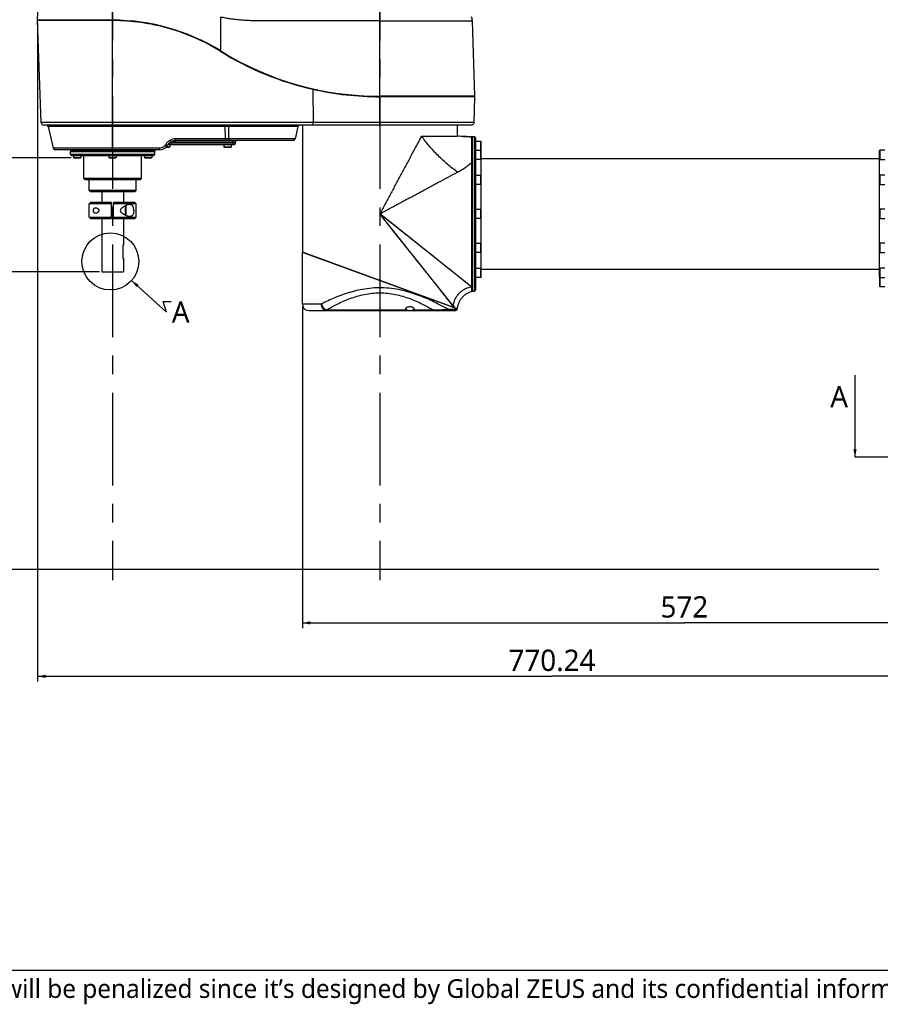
# Model space of a CAD drawing. Header units: millimetres. Extents: x 20 to 4180, y 42 to 2950.
# Tile 2 of 133: x 682 to 1487, y 68 to 990. Entities that reach past the tile are written whole.
import ezdxf

# ---------------------------------------------------------------- set-up
doc = ezdxf.new("R2010")
doc.units = ezdxf.units.MM
doc.header["$LTSCALE"] = 231.275
doc.linetypes.add('CENTER', pattern=[0.6, 0.375, -0.075, 0.075, -0.075])
doc.linetypes.add('HIDDEN', pattern=[0.2, 0.1, -0.1])
doc.layers.get('0').update_dxf_attribs({"linetype": 'CONTINUOUS'})
for name, color, linetype in [('BASE_ASM_PBL1', 7, 'CONTINUOUS'), ('DEFAULT_1', 7, 'CENTER'), ('DEFAULT_2', 2, 'HIDDEN'), ('FRONT_VIEW_VBL0', 7, 'CONTINUOUS'), ('MIDDLE_ASM_PBL4', 7, 'CONTINUOUS'), ('SCREW_ASM_PBL3', 7, 'CONTINUOUS'), ('TOP_ASM_PBL2', 7, 'CONTINUOUS')]:
    doc.layers.add(name, color=color, linetype=linetype)
doc.styles.get("Standard").update_dxf_attribs({"font": 'malgun.ttf'})
doc.styles.add('TEXTSTYLE_3', font='malgun.ttf')
doc.dimstyles.new('DIMSTYLE_1', dxfattribs={"dimtxt": 20, "dimasz": 7.5, "dimexe": 1, "dimexo": 0.5, "dimgap": 1, "dimtad": 1, "dimlfac": 0.8, "dimdsep": 46, "dimtxsty": 'Standard', "dimblk": '_FILLED', "dimblk1": '_FILLED', "dimblk2": '_FILLED', "dimcen": 0.09, "dimclrt": 134, "dimazin": 2, "dimtp": 0.5, "dimtm": 0.5, "dimtfac": 1, "dimtofl": 0, "dimtmove": 0, "dimatfit": 3, "dimldrblk": '_FILLED', "dimfxl": 1, "dimtolj": 1, "dimarcsym": 0})
doc.dimstyles.new('DIMSTYLE_2', dxfattribs={"dimtxt": 20, "dimasz": 7.5, "dimexe": 1, "dimexo": 0.5, "dimgap": 1, "dimtad": 1, "dimlfac": 0.8, "dimdsep": 46, "dimtxsty": 'Standard', "dimblk": '_FILLED', "dimblk1": '_FILLED', "dimblk2": '_FILLED', "dimcen": 0.09, "dimclrt": 134, "dimazin": 2, "dimtp": 0.8, "dimtm": 0.8, "dimtfac": 1, "dimtofl": 0, "dimtmove": 0, "dimatfit": 3, "dimldrblk": '_FILLED', "dimfxl": 1, "dimtolj": 1, "dimarcsym": 0})
doc.dimstyles.get("Standard").update_dxf_attribs({"dimtxt": 10, "dimasz": 7.5, "dimexe": 1, "dimexo": 0.5, "dimtad": 1, "dimdsep": 46, "dimtxsty": 'Standard', "dimblk": '_FILLED', "dimblk1": '_FILLED', "dimblk2": '_FILLED', "dimcen": 0.09, "dimclrt": 134, "dimazin": 2, "dimtol": 1, "dimtp": 0.016, "dimtm": 0.016, "dimtfac": 1, "dimtofl": 0, "dimtmove": 0, "dimatfit": 3, "dimldrblk": '_FILLED', "dimfxl": 1, "dimtolj": 1, "dimarcsym": 0})

# ---------------------------------------------------------------- blocks, each defined once
blk = doc.blocks.new('_FILLED')
at = {"color": 0, "linetype": 'ByBlock'}
blk.add_solid([(0, 0), (-1, 0.2), (-1, -0.2)], dxfattribs=at)
blk = doc.blocks.new('XSEC_FILLED')
at = {"color": 0, "linetype": 'ByBlock'}
blk.add_solid([(0, 0), (-1, 0.2), (-1, -0.2)], dxfattribs=at)
blk = doc.blocks.new('*D13')
at = {"color": 134, "transparency": 16777216}
for p, q in [((945.8, 696.83), (945.8, 395.83)), ((1660.8, 448.33), (1660.8, 395.83)), ((945.8, 400.83), (1303.3, 400.83)), ((1660.8, 400.83), (1303.3, 400.83))]:
    blk.add_line(p, q, dxfattribs=at)
at = {"color": 134, "transparency": 16777216, "xscale": 7.5, "yscale": 7.5, "zscale": 7.5, "rotation": 180}
blk.add_blockref('_FILLED', (945.8, 400.83), dxfattribs=at)
at = {"color": 134, "transparency": 16777216, "xscale": 7.5, "yscale": 7.5, "zscale": 7.5}
blk.add_blockref('_FILLED', (1660.8, 400.83), dxfattribs=at)
at = {"color": 134, "transparency": 16777216, "insert": (1303.3, 425.83), "char_height": 20, "width": 46, "attachment_point": 2, "line_spacing_factor": 0.9}
blk.add_mtext('572', dxfattribs=at)
blk = doc.blocks.new('*D14')
at = {"color": 134, "transparency": 16777216}
for p, q in [((697.99, 962.45), (697.99, 345.83)), ((1660.8, 448.33), (1660.8, 345.83)), ((697.99, 350.83), (1179.39, 350.83)), ((1660.8, 350.83), (1179.39, 350.83))]:
    blk.add_line(p, q, dxfattribs=at)
at = {"color": 134, "transparency": 16777216, "xscale": 7.5, "yscale": 7.5, "zscale": 7.5, "rotation": 180}
blk.add_blockref('_FILLED', (697.99, 350.83), dxfattribs=at)
at = {"color": 134, "transparency": 16777216, "xscale": 7.5, "yscale": 7.5, "zscale": 7.5}
blk.add_blockref('_FILLED', (1660.8, 350.83), dxfattribs=at)
at = {"color": 134, "transparency": 16777216, "insert": (1179.39, 375.83), "char_height": 20, "width": 82.7407, "attachment_point": 2, "line_spacing_factor": 0.9}
blk.add_mtext('770.24', dxfattribs=at)
blk = doc.blocks.new('*D15')
at = {"color": 134, "transparency": 16777216}
for p, q in [((755.84, 729.33), (642.99, 729.33)), ((647.99, 729.33), (647.99, 590.08)), ((647.99, 450.83), (647.99, 590.08)), ((1485.17, 450.83), (642.99, 450.83))]:
    blk.add_line(p, q, dxfattribs=at)
at = {"color": 134, "transparency": 16777216, "xscale": 7.5, "yscale": 7.5, "zscale": 7.5}
for p, rotation in [((647.99, 729.33), 90), ((647.99, 450.83), 270)]:
    blk.add_blockref('_FILLED', p, dxfattribs=dict(at, rotation=rotation))
at = {"color": 134, "transparency": 16777216, "insert": (622.99, 590.08), "char_height": 20, "width": 67.4074, "attachment_point": 2, "rotation": 90, "line_spacing_factor": 0.9}
blk.add_mtext('222.8', dxfattribs=at)
blk = doc.blocks.new('*D16')
at = {"color": 134, "transparency": 16777216}
for p, q in [((729.55, 836.2), (592.99, 836.2)), ((597.99, 836.2), (597.99, 643.52)), ((597.99, 450.83), (597.99, 643.52)), ((1485.17, 450.83), (592.99, 450.83))]:
    blk.add_line(p, q, dxfattribs=at)
at = {"color": 134, "transparency": 16777216, "xscale": 7.5, "yscale": 7.5, "zscale": 7.5}
for p, rotation in [((597.99, 836.2), 90), ((597.99, 450.83), 270)]:
    blk.add_blockref('_FILLED', p, dxfattribs=dict(at, rotation=rotation))
at = {"color": 134, "transparency": 16777216, "insert": (572.99, 643.52), "char_height": 20, "width": 67.4074, "attachment_point": 2, "rotation": 90, "line_spacing_factor": 0.9}
blk.add_mtext('308.3', dxfattribs=at)
blk = doc.blocks.new('*D17')
at = {"color": 134, "transparency": 16777216}
for p, q in [((703.43, 1140.33), (542.99, 1140.33)), ((547.99, 1140.33), (547.99, 795.58)), ((547.99, 450.83), (547.99, 795.58)), ((1485.17, 450.83), (542.99, 450.83))]:
    blk.add_line(p, q, dxfattribs=at)
at = {"color": 134, "transparency": 16777216, "xscale": 7.5, "yscale": 7.5, "zscale": 7.5}
for p, rotation in [((547.99, 1140.33), 90), ((547.99, 450.83), 270)]:
    blk.add_blockref('_FILLED', p, dxfattribs=dict(at, rotation=rotation))
at = {"color": 134, "transparency": 16777216, "insert": (522.99, 795.58), "char_height": 20, "width": 67.4074, "attachment_point": 2, "rotation": 90, "line_spacing_factor": 0.9}
blk.add_mtext('551.6', dxfattribs=at)
blk = doc.blocks.new('*D18')
at = {"color": 134, "transparency": 16777216}
for p, q in [((755.8, 1410.58), (492.99, 1410.58)), ((497.99, 1410.58), (497.99, 930.7)), ((497.99, 450.83), (497.99, 930.7)), ((1485.17, 450.83), (492.99, 450.83))]:
    blk.add_line(p, q, dxfattribs=at)
at = {"color": 134, "transparency": 16777216, "xscale": 7.5, "yscale": 7.5, "zscale": 7.5}
for p, rotation in [((497.99, 1410.58), 90), ((497.99, 450.83), 270)]:
    blk.add_blockref('_FILLED', p, dxfattribs=dict(at, rotation=rotation))
at = {"color": 134, "transparency": 16777216, "insert": (472.99, 930.7), "char_height": 20, "width": 67.4074, "attachment_point": 2, "rotation": 90, "line_spacing_factor": 0.9}
blk.add_mtext('767.8', dxfattribs=at)
blk = doc.blocks.new('MIDDLE_ASM_PBL4', base_point=(1442.858, 662.58))
at = {"layer": 'MIDDLE_ASM_PBL4', "color": 7}
for p, q in [((945.795, 866.83), (945.795, 747.705)), ((1090.795, 866.83), (1090.795, 856.455)), ((1057.365, 856.455), (1090.795, 856.455)), ((1096.38, 856.205), (1104.545, 856.205)), ((1104.545, 711.205), (1104.545, 856.205)), ((1104.545, 853.705), (1104.795, 853.705)), ((1104.795, 856.205), (1104.795, 711.205)), ((1104.795, 856.205), (1106.92, 856.205)), ((1108.17, 854.955), (1106.92, 856.205)), ((1106.92, 711.205), (1106.92, 856.205)), ((1108.17, 712.455), (1108.17, 854.955)), ((1108.17, 851.83), (1112.733, 851.83)), ((1112.733, 851.83), (1113.17, 851.392)), ((1112.733, 834.539), (1112.733, 851.83)), ((1113.17, 843.517), (1113.17, 851.392)), ((1108.17, 843.289), (1112.733, 843.289)), ((1112.733, 843.289), (1113.17, 842.852)), ((1113.17, 843.517), (1112.838, 843.184)), ((1113.17, 724.558), (1113.17, 842.852)), ((1486.358, 843.289), (1485.92, 842.852)), ((1485.92, 724.558), (1485.92, 842.852)), ((1490.92, 843.289), (1486.358, 843.289)), ((1486.358, 843.289), (1486.358, 834.539)), ((1112.733, 834.539), (1108.17, 834.539)), ((1113.17, 834.977), (1112.733, 834.539)), ((1113.17, 835.58), (1485.92, 835.58)), ((1485.92, 834.977), (1486.358, 834.539)), ((1486.358, 834.539), (1490.92, 834.539)), ((1108.17, 819.955), (1112.733, 819.955)), ((1112.733, 811.205), (1108.17, 811.205)), ((1112.733, 819.955), (1113.17, 819.517)), ((1112.733, 811.205), (1112.733, 819.955)), ((1113.17, 811.642), (1112.733, 811.205)), ((1486.358, 819.955), (1485.92, 819.517)), ((1485.92, 811.642), (1486.358, 811.205)), ((1490.92, 819.955), (1486.358, 819.955)), ((1486.358, 819.955), (1486.358, 811.205)), ((1486.358, 811.205), (1490.92, 811.205)), ((1104.545, 715.177), (1018.295, 783.705)), ((1086.823, 697.456), (1018.295, 783.705)), ((1108.17, 788.08), (1112.733, 788.08)), ((1112.733, 788.08), (1113.17, 787.642)), ((1112.733, 779.33), (1112.733, 788.08)), ((1486.358, 788.08), (1485.92, 787.642)), ((1490.92, 788.08), (1486.358, 788.08)), ((1486.358, 788.08), (1486.358, 779.33)), ((1028.082, 771.388), (1023.112, 777.649)), ((1112.733, 779.33), (1108.17, 779.33)), ((1113.17, 779.767), (1112.733, 779.33)), ((1485.92, 779.767), (1486.358, 779.33)), ((1486.358, 779.33), (1490.92, 779.33)), ((1034.626, 763.153), (1030.001, 768.972)), ((1108.17, 756.205), (1112.733, 756.205)), ((1112.733, 756.205), (1113.17, 755.767)), ((1112.733, 747.455), (1112.733, 756.205)), ((1486.358, 756.205), (1485.92, 755.767)), ((1490.92, 756.205), (1486.358, 756.205)), ((1486.358, 756.205), (1486.358, 747.455)), ((1090.881, 694.924), (945.795, 747.705)), ((945.795, 699.33), (945.795, 747.455)), ((1090.795, 694.83), (945.795, 747.455)), ((946.795, 747.092), (946.795, 747.341)), ((1047.318, 747.177), (1044.886, 750.239)), ((1112.733, 747.455), (1108.17, 747.455)), ((1113.17, 747.892), (1112.733, 747.455)), ((1485.92, 747.892), (1486.358, 747.455)), ((1486.358, 747.455), (1490.92, 747.455)), ((1054.236, 738.47), (1051.999, 741.285)), ((1068.869, 743.523), (1066.243, 745.609)), ((1108.17, 732.871), (1112.733, 732.871)), ((1112.733, 732.871), (1113.17, 732.433)), ((1112.733, 724.121), (1112.733, 732.871)), ((1113.17, 731.83), (1485.92, 731.83)), ((1486.358, 732.871), (1485.92, 732.433)), ((1490.92, 732.871), (1486.358, 732.871)), ((1486.358, 732.871), (1486.358, 715.58)), ((1112.733, 724.121), (1108.17, 724.121)), ((1113.17, 724.558), (1112.733, 724.121)), ((1485.92, 724.558), (1486.358, 724.121)), ((1486.253, 724.225), (1485.92, 723.892)), ((1485.92, 723.892), (1485.92, 716.017)), ((1486.358, 724.121), (1490.92, 724.121)), ((1045.784, 711.33), (1045.332, 711.33)), ((1077.589, 709.077), (1075.135, 712.165)), ((1104.545, 713.705), (1104.795, 713.705)), ((1104.795, 711.205), (1106.92, 711.205)), ((1108.17, 712.455), (1106.92, 711.205)), ((1485.92, 716.017), (1486.358, 715.58)), ((1486.358, 715.58), (1490.92, 715.58)), ((1078.716, 707.658), (1077.589, 709.077)), ((1082.613, 702.753), (1080.784, 705.056)), ((1086.245, 698.183), (1082.613, 702.753)), ((945.795, 699.33), (963.698, 699.33)), ((952.045, 693.08), (1089.545, 693.08)), ((968.405, 693.705), (968.405, 693.08)), ((968.405, 693.705), (1043.54, 693.705)), ((1049.301, 693.705), (1068.186, 693.705)), ((1082.238, 694.33), (1090.795, 694.33)), ((1086.823, 697.456), (1086.245, 698.183)), ((1088.17, 695.91), (1088.17, 695.783)), ((1090.795, 694.33), (1090.795, 694.83))]:
    blk.add_line(p, q, dxfattribs=at)
for points in [[(1096.38, 856.205), (1094.502, 856.233), (1092.62, 856.318), (1090.795, 856.455)], [(1028.44, 775.643), (1024.349, 778.891), (1022.293, 780.524), (1020.263, 782.138), (1018.295, 783.705)], [(1023.112, 777.649), (1021.478, 779.705), (1019.863, 781.736), (1018.295, 783.705)], [(1045.351, 762.209), (1042.064, 764.819), (1038.839, 767.381), (1035.785, 769.808), (1033.022, 772.004), (1030.607, 773.923), (1028.44, 775.643)], [(1044.886, 750.239), (1039.799, 756.641), (1034.626, 763.153)], [(1054.816, 754.688), (1051.754, 757.121), (1045.351, 762.209)], [(1090.881, 694.924), (1090.94, 695.461), (1091.054, 696.239), (1091.201, 697.013), (1091.38, 697.78), (1091.591, 698.539), (1091.835, 699.289), (1092.109, 700.028), (1092.415, 700.756), (1092.751, 701.471), (1093.117, 702.171), (1093.513, 702.855), (1093.937, 703.522), (1094.388, 704.171), (1094.867, 704.8), (1095.372, 705.409), (1095.902, 705.995), (1096.456, 706.559), (1097.033, 707.099), (1097.633, 707.613), (1098.253, 708.102), (1098.892, 708.563), (1099.55, 708.998), (1100.226, 709.404), (1100.917, 709.781), (1101.624, 710.128), (1102.344, 710.446), (1103.076, 710.732), (1103.82, 710.988), (1104.545, 711.205)]]:
    blk.add_lwpolyline(points, dxfattribs=at)
for centre, radius, start, end in [((952.045, 699.33), 6.25, 180, 270), ((1120.29, 723.971), 42.698, 218.389441, 221.028022), ((1089.545, 694.33), 1.25, 270, 360)]:
    blk.add_arc(centre, radius, start, end, dxfattribs=at)
for points, knots in [([(1057.365, 856.455), (1055.776, 853.497), (1052.583, 847.546), (1047.765, 838.581), (1042.911, 829.536), (1038.019, 820.435), (1033.112, 811.286), (1029.003, 803.645), (1025.715, 797.516), (1023.248, 792.912), (1020.776, 788.307), (1019.123, 785.239), (1018.295, 783.705)], [0, 0, 0, 0, 0.1220018, 0.2453498, 0.3697405, 0.4949257, 0.6207071, 0.7469116, 0.8101253, 0.8733892, 0.9366864, 1, 1, 1, 1]), ([(1091.045, 822.775), (1087.878, 825.022), (1081.587, 829.937), (1072.715, 838.124), (1064.527, 846.997), (1059.612, 853.288), (1057.365, 856.455)], [0, 0, 0, 0, 0.2435834, 0.5000003, 0.7564171, 1, 1, 1, 1]), ([(1104.545, 855.084), (1103.212, 855.417), (1100.495, 855.892), (1097.753, 856.126), (1096.38, 856.205)], [0, 0, 0, 0, 0.4999208, 1, 1, 1, 1]), ([(1091.045, 822.775), (1093.511, 824.099), (1097.085, 826.229), (1101.515, 829.421), (1103.569, 831.112), (1104.545, 831.98)], [0, 0, 0, 0, 0.5128518, 0.7606321, 1, 1, 1, 1]), ([(1018.295, 783.705), (1021.362, 785.361), (1027.499, 788.657), (1036.702, 793.586), (1045.876, 798.522), (1055.026, 803.429), (1064.126, 808.321), (1073.171, 813.174), (1082.136, 817.992), (1088.087, 821.185), (1091.045, 822.775)], [0, 0, 0, 0, 0.1266095, 0.2530862, 0.3792899, 0.5050712, 0.6302569, 0.7546486, 0.8779976, 1, 1, 1, 1]), ([(1082.238, 694.33), (1078.983, 696.159), (1071.563, 700.134), (1059.027, 705.943), (1046.756, 710.277), (1035.78, 712.869), (1026.945, 714.156), (1017.891, 714.578), (1008.818, 714.073), (1000.001, 712.71), (989.075, 710.041), (976.915, 705.672), (967.841, 701.429), (963.698, 699.33)], [0, 0, 0, 0, 0.089662, 0.2020775, 0.3315584, 0.4013402, 0.4726512, 0.5456738, 0.618621, 0.6905144, 0.7596351, 0.8884649, 1, 1, 1, 1]), ([(968.405, 693.705), (971.694, 695.642), (976.892, 698.499), (984.26, 701.974), (990.389, 704.477), (996.924, 706.662), (1003.813, 708.38), (1010.991, 709.489), (1018.321, 709.871), (1025.629, 709.485), (1032.784, 708.378), (1039.663, 706.663), (1046.199, 704.478), (1052.338, 701.971), (1059.701, 698.499), (1064.901, 695.64), (1068.186, 693.705)], [0, 0, 0, 0, 0.1079792, 0.1675763, 0.2303451, 0.2951372, 0.3622987, 0.4309285, 0.5002467, 0.5695443, 0.6375351, 0.7047442, 0.769806, 0.8323236, 0.8921762, 1, 1, 1, 1]), ([(1104.545, 715.177), (1102.42, 714.951), (1099.171, 714.013), (1095.29, 711.729), (1092.558, 709.443), (1090.272, 706.711), (1087.987, 702.829), (1087.05, 699.581), (1086.823, 697.456)], [0, 0, 0, 0, 0.2379832, 0.3674258, 0.4999992, 0.6325728, 0.7620157, 1, 1, 1, 1]), ([(968.405, 693.08), (968.096, 693.08), (967.467, 693.163), (966.572, 693.53), (965.751, 694.119), (964.777, 695.193), (963.924, 696.952), (963.698, 698.524), (963.698, 699.33)], [0, 0, 0, 0, 0.1074418, 0.217881, 0.3336547, 0.4560484, 0.7194045, 1, 1, 1, 1]), ([(963.698, 699.33), (963.847, 698.709), (964.19, 697.781), (964.848, 696.635), (965.45, 695.816), (966.135, 695.092), (967.076, 694.316), (967.869, 693.889), (968.405, 693.705)], [0, 0, 0, 0, 0.2517454, 0.3854737, 0.5198586, 0.6513389, 0.7767974, 1, 1, 1, 1]), ([(1042.67, 694.905), (1042.67, 695.028), (1042.72, 695.287), (1042.927, 695.652), (1043.257, 695.993), (1043.705, 696.303), (1044.264, 696.569), (1045.168, 696.852), (1046.42, 696.994), (1047.673, 696.852), (1048.577, 696.569), (1049.136, 696.303), (1049.584, 695.993), (1049.914, 695.652), (1050.121, 695.287), (1050.17, 695.028), (1050.17, 694.905)], [0, 0, 0, 0, 0.0398076, 0.0837635, 0.1343533, 0.192924, 0.259874, 0.3346748, 0.5, 0.6653252, 0.740126, 0.807076, 0.8656467, 0.9162365, 0.9601924, 1, 1, 1, 1]), ([(1043.54, 693.705), (1043.406, 693.783), (1043.167, 693.947), (1042.884, 694.243), (1042.71, 694.566), (1042.67, 694.795), (1042.67, 694.905)], [0, 0, 0, 0, 0.299265, 0.5582517, 0.7867893, 1, 1, 1, 1]), ([(1043.54, 693.705), (1043.718, 693.601), (1044.138, 693.44), (1044.833, 693.311), (1045.607, 693.246), (1046.42, 693.227), (1047.234, 693.246), (1048.008, 693.311), (1048.703, 693.44), (1049.123, 693.601), (1049.301, 693.705)], [0, 0, 0, 0, 0.1052128, 0.2260413, 0.3595996, 0.5, 0.6404004, 0.7739588, 0.8947872, 1, 1, 1, 1]), ([(1050.17, 694.905), (1050.17, 694.795), (1050.131, 694.566), (1049.957, 694.243), (1049.674, 693.947), (1049.435, 693.783), (1049.301, 693.705)], [0, 0, 0, 0, 0.2132107, 0.4417483, 0.700735, 1, 1, 1, 1]), ([(1072.822, 693.425), (1072.055, 693.369), (1070.499, 693.379), (1068.957, 693.571), (1068.186, 693.705)], [0, 0, 0, 0, 0.4953997, 1, 1, 1, 1]), ([(1068.186, 693.705), (1068.882, 693.513), (1070.269, 693.207), (1071.688, 693.08), (1072.384, 693.08)], [0, 0, 0, 0, 0.5091334, 1, 1, 1, 1]), ([(1072.822, 693.425), (1072.794, 693.373), (1072.735, 693.281), (1072.629, 693.168), (1072.51, 693.097), (1072.424, 693.08), (1072.384, 693.08)], [0, 0, 0, 0, 0.2993302, 0.5613456, 0.790425, 1, 1, 1, 1]), ([(1082.238, 694.33), (1080.932, 694.162), (1077.796, 693.823), (1074.654, 693.556), (1072.822, 693.425)], [0, 0, 0, 0, 0.4175137, 1, 1, 1, 1]), ([(1082.238, 694.33), (1082.238, 694.174), (1082.185, 693.853), (1081.945, 693.431), (1081.571, 693.145), (1081.274, 693.08), (1081.135, 693.08)], [0, 0, 0, 0, 0.2539201, 0.520442, 0.7740495, 1, 1, 1, 1])]:
    blk.add_open_spline(points, degree=3, knots=knots, dxfattribs=at)
blk = doc.blocks.new('HATCHING_BL0', base_point=(1621.55, 594.21))
at = {"layer": 'DEFAULT_1', "color": 7}
for p, q in [((1513.03, 555.83), (1463.03, 555.83)), ((1780.08, 555.83), (1730.08, 555.83))]:
    blk.add_line(p, q, dxfattribs=at)
at = {"layer": 'DEFAULT_1', "color": 2}
blk.add_line((1730.08, 555.83), (1513.03, 555.83), dxfattribs=at)
at = {"color": 7, "char_height": 20, "width": 18.2963, "attachment_point": 1, "line_spacing_factor": 0.9}
for insert in [(1439.85, 622.59), (1784.96, 622.59)]:
    blk.add_mtext('A', dxfattribs=dict(at, insert=insert))
at = {"color": 7}
for points in [[(1463.03, 555.83), (1463.03, 632.59)], [(1780.08, 555.83), (1780.08, 632.59)]]:
    blk.add_leader(points, dimstyle='Standard', override={"dimtad": 0, "dimldrblk": 'XSEC_FILLED'}, dxfattribs=at)
blk = doc.blocks.new('BASE_ASM_PBL1', base_point=(1306.457, 940.705))
at = {"layer": 'BASE_ASM_PBL1', "color": 134}
for base, p1, p2, angle, dimstyle, picture, middle in [((697.994, 350.83), (1660.795, 448.83), (697.994, 962.955), 180, 'DIMSTYLE_2', '*D14', (1179.439, 350.83)), ((647.994, 729.33), (1485.67, 450.83), (756.336, 729.33), 90, 'DIMSTYLE_1', '*D15', (647.994, 589.956)), ((945.795, 400.83), (1660.795, 448.83), (945.795, 697.33), 180, 'DIMSTYLE_2', '*D13', (1303.484, 400.83))]:
    dim = blk.add_linear_dim(base=base, p1=p1, p2=p2, angle=angle, dimstyle=dimstyle, dxfattribs=at)
    dim.commit()
    dim.dimension.update_dxf_attribs({"geometry": picture, "text_midpoint": middle, "dimtype": 160})
blk = doc.blocks.new('TOP_ASM_PBL2', base_point=(1005.332, 797.455))
at = {"layer": 'TOP_ASM_PBL2', "color": 7}
for p, q in [((697.994, 964.955), (704.055, 1138.52)), ((768.295, 843.705), (768.295, 1138.52)), ((1018.295, 893.705), (1018.295, 986.123)), ((869.433, 936.136), (869.433, 967.835)), ((768.295, 964.955), (697.994, 964.955)), ((701.336, 869.243), (698.007, 964.567)), ((768.295, 964.567), (698.007, 964.567)), ((1018.295, 964.329), (1104.893, 964.329)), ((1107.359, 893.705), (1104.893, 964.329)), ((955.598, 900.348), (955.781, 869.243)), ((1107.359, 893.705), (1018.295, 893.705)), ((1018.295, 866.83), (1018.295, 893.317)), ((1107.345, 893.317), (1018.339, 893.317)), ((1106.505, 869.243), (1107.345, 893.317)), ((1106.505, 869.243), (701.336, 869.243)), ((1104.006, 866.83), (703.835, 866.83)), ((877.045, 852.455), (877.045, 866.83)), ((708.006, 865.377), (712.674, 845.158)), ((941.71, 865.377), (708.006, 865.377)), ((873.322, 865.377), (873.535, 853.908)), ((941.71, 865.377), (939.062, 853.908)), ((820.02, 848.705), (882.045, 848.705)), ((820.374, 849.175), (820.37, 849.174)), ((820.373, 849.174), (820.37, 849.174)), ((821.733, 848.705), (821.733, 846.392)), ((823.055, 848.705), (823.055, 849.955)), ((883.295, 849.955), (823.055, 849.955)), ((939.062, 853.908), (827.119, 853.908)), ((827.201, 852.455), (827.201, 851.205)), ((937.235, 852.455), (827.201, 852.455)), ((827.201, 851.205), (883.295, 851.205)), ((872.358, 848.705), (872.358, 846.392)), ((879.233, 848.705), (879.233, 846.392)), ((880.795, 848.705), (880.795, 852.455)), ((883.295, 849.955), (883.295, 851.205)), ((811.985, 845.158), (712.674, 845.158)), ((812.045, 843.705), (714.501, 843.705)), ((728.92, 843.705), (728.92, 842.455)), ((729.295, 842.08), (728.92, 842.455)), ((807.67, 842.455), (728.92, 842.455)), ((728.92, 839.33), (728.92, 841.83)), ((807.67, 841.83), (728.92, 841.83)), ((728.92, 839.33), (730.17, 838.08)), ((807.67, 839.33), (728.92, 839.33)), ((729.295, 842.08), (729.295, 841.83)), ((807.295, 842.08), (729.295, 842.08)), ((807.67, 839.33), (806.42, 838.08)), ((807.295, 842.08), (807.67, 842.455)), ((807.295, 842.08), (807.295, 841.83)), ((807.67, 843.705), (807.67, 842.455)), ((807.67, 839.33), (807.67, 841.83)), ((818.168, 846.205), (821.545, 846.205)), ((818.295, 846.392), (821.733, 846.392)), ((821.545, 846.205), (821.733, 846.392)), ((872.545, 846.205), (872.358, 846.392)), ((872.358, 846.392), (879.233, 846.392)), ((872.545, 846.205), (879.045, 846.205)), ((879.045, 846.205), (879.233, 846.392)), ((806.42, 838.08), (730.17, 838.08)), ((731.733, 838.08), (731.733, 836.517)), ((732.045, 836.205), (731.733, 836.517)), ((731.733, 836.517), (738.608, 836.517)), ((732.045, 836.205), (738.295, 836.205)), ((738.295, 836.205), (738.608, 836.517)), ((738.608, 838.08), (738.608, 836.517)), ((741.42, 816.83), (741.42, 838.08)), ((764.858, 838.08), (764.858, 836.517)), ((765.17, 836.205), (764.858, 836.517)), ((764.858, 836.517), (771.733, 836.517)), ((765.17, 836.205), (771.42, 836.205)), ((771.42, 836.205), (771.733, 836.517)), ((771.733, 838.08), (771.733, 836.517)), ((795.17, 816.83), (795.17, 838.08)), ((797.983, 838.08), (797.983, 836.517)), ((798.295, 836.205), (797.983, 836.517)), ((797.983, 836.517), (804.858, 836.517)), ((798.295, 836.205), (804.545, 836.205)), ((804.545, 836.205), (804.858, 836.517)), ((804.858, 838.08), (804.858, 836.517)), ((741.42, 816.83), (742.67, 815.58)), ((795.17, 816.83), (741.42, 816.83)), ((793.92, 815.58), (742.67, 815.58)), ((746.42, 805.58), (746.42, 815.58)), ((790.17, 805.58), (790.17, 815.58)), ((795.17, 816.83), (793.92, 815.58)), ((746.42, 805.58), (747.67, 804.33)), ((790.17, 805.58), (746.42, 805.58)), ((788.92, 804.33), (747.67, 804.33)), ((790.17, 805.58), (788.92, 804.33))]:
    blk.add_line(p, q, dxfattribs=at)
for centre, radius, start, end in [((698.382, 964.58), 0.375, 90, 182), ((768.295, 773.078), 191.877, 58.190381, 89.9998), ((1018.265, 1176.042), 282.726, 238.181123, 257.193926), ((1018.339, 1176.205), 282.5, 238.190181, 269.991128), ((1018.339, 1176.752), 283.435, 257.211152, 269.991243), ((1106.971, 893.33), 0.375, 358, 90), ((703.835, 869.33), 2.5, 182, 270), ((706.179, 864.955), 1.875, 13, 90), ((943.537, 864.955), 1.875, 90, 167), ((1104.006, 869.33), 2.5, 270, 358), ((812.045, 852.455), 8.75, 270, 330), ((827.201, 843.705), 8.75, 90, 150), ((827.201, 843.705), 7.5, 90, 123.557307), ((882.045, 849.955), 1.25, 270, 360), ((884.545, 851.205), 1.25, 90, 180), ((937.235, 854.33), 1.875, 270, 347), ((714.501, 845.58), 1.875, 193, 270)]:
    blk.add_arc(centre, radius, start, end, dxfattribs=at)
for points, knots in [([(1018.295, 964.329), (1017.515, 964.332), (1015.954, 964.33), (1013.613, 964.329), (1011.272, 964.329), (1008.151, 964.329), (1004.25, 964.329), (998.014, 964.329), (990.225, 964.329), (980.891, 964.329), (971.577, 964.329), (962.287, 964.33), (953.013, 964.329), (943.742, 964.33), (936.011, 964.329), (929.819, 964.329), (925.171, 964.329), (920.519, 964.33), (915.864, 964.332), (911.206, 964.328), (907.323, 964.323), (904.215, 964.336), (901.106, 964.374), (897.219, 964.476), (892.557, 964.695), (887.9, 965.03), (883.252, 965.493), (879.391, 965.999), (876.313, 966.483), (874.011, 966.886), (871.717, 967.336), (870.194, 967.667), (869.433, 967.835)], [0, 0, 0, 0, 0.0157033, 0.0314056, 0.0471071, 0.0628075, 0.094201, 0.1255823, 0.1882913, 0.2509017, 0.3133803, 0.3756959, 0.4378265, 0.4999735, 0.5622192, 0.5933763, 0.6245548, 0.655754, 0.686973, 0.7182109, 0.7494669, 0.7651012, 0.7807392, 0.8120259, 0.8433261, 0.8746388, 0.9059632, 0.9372984, 0.9529703, 0.9686446, 0.9843213, 1, 1, 1, 1]), ([(1104.893, 964.329), (1104.882, 964.643), (1104.79, 965.899), (1104.511, 967.141), (1104.208, 968.036)], [0, 0, 0, 0, 0.2495098, 1, 1, 1, 1]), ([(869.201, 935.804), (861.687, 940.466), (845.986, 948.762), (820.948, 957.821), (794.885, 963.334), (777.151, 964.567), (768.295, 964.567)], [0, 0, 0, 0, 0.2498043, 0.4997502, 0.7498333, 1, 1, 1, 1]), ([(869.201, 935.804), (869.228, 935.847), (869.266, 935.909), (869.318, 935.987), (869.352, 936.037), (869.381, 936.078), (869.404, 936.108), (869.42, 936.127), (869.428, 936.134), (869.431, 936.136), (869.433, 936.136)], [0, 0, 0, 0, 0.3702505, 0.5407388, 0.6919738, 0.8177743, 0.9130494, 0.974108, 0.9912516, 1, 1, 1, 1]), ([(955.598, 900.348), (955.609, 900.398), (955.631, 900.489), (955.669, 900.607), (955.703, 900.684), (955.726, 900.72), (955.74, 900.728), (955.744, 900.727)], [0, 0, 0, 0, 0.3663012, 0.683836, 0.9024916, 0.9652831, 1, 1, 1, 1]), ([(1018.296, 893.317), (1018.298, 893.359), (1018.301, 893.438), (1018.306, 893.546), (1018.31, 893.623), (1018.316, 893.669), (1018.32, 893.686), (1018.323, 893.693)], [0, 0, 0, 0, 0.3315096, 0.6294639, 0.8603221, 0.9424041, 1, 1, 1, 1]), ([(1018.323, 893.693), (1018.324, 893.696), (1018.328, 893.703), (1018.336, 893.705), (1018.339, 893.705)], [0, 0, 0, 0, 0.5101531, 1, 1, 1, 1]), ([(873.176, 866.83), (873.18, 866.83), (873.192, 866.822), (873.21, 866.786), (873.231, 866.709), (873.252, 866.582), (873.272, 866.409), (873.29, 866.195), (873.304, 865.946), (873.316, 865.67), (873.321, 865.477), (873.322, 865.377)], [0, 0, 0, 0, 0.0096805, 0.0255832, 0.0813607, 0.1698345, 0.2891459, 0.4361748, 0.6069054, 0.7966089, 1, 1, 1, 1]), ([(956.203, 866.83), (956.189, 866.83), (956.157, 866.84), (956.117, 866.879), (956.078, 866.937), (956.041, 867.017), (956.005, 867.118), (955.956, 867.29), (955.903, 867.552), (955.852, 867.912), (955.814, 868.325), (955.789, 868.774), (955.782, 869.084), (955.781, 869.243)], [0, 0, 0, 0, 0.0167702, 0.0378386, 0.0654643, 0.1004988, 0.1431547, 0.1933318, 0.3149632, 0.4618033, 0.6289128, 0.8104565, 1, 1, 1, 1]), ([(817.93, 848.596), (817.635, 848.083), (816.904, 847.126), (815.474, 846.021), (813.797, 845.319), (812.588, 845.158), (811.985, 845.158)], [0, 0, 0, 0, 0.2476212, 0.4968448, 0.7477682, 1, 1, 1, 1]), ([(827.119, 853.908), (826.187, 853.908), (824.319, 853.66), (821.727, 852.575), (819.516, 850.867), (818.387, 849.388), (817.93, 848.596)], [0, 0, 0, 0, 0.2521907, 0.5030563, 0.752289, 1, 1, 1, 1]), ([(819.623, 848.08), (819.61, 848.057), (819.567, 848.03), (819.501, 848.019), (819.404, 848.016), (819.253, 848.038), (819.042, 848.094), (818.795, 848.181), (818.521, 848.296), (818.228, 848.435), (818.03, 848.54), (817.93, 848.596)], [0, 0, 0, 0, 0.0443656, 0.0740564, 0.1102642, 0.2034147, 0.3236867, 0.468195, 0.632659, 0.8118709, 1, 1, 1, 1]), ([(823.055, 849.955), (822.792, 849.883), (821.897, 849.627), (821.007, 849.353), (820.373, 849.174)], [0, 0, 0, 0, 0.2931069, 1, 1, 1, 1]), ([(827.201, 852.455), (827.198, 852.455), (827.191, 852.466), (827.186, 852.485), (827.179, 852.518), (827.172, 852.564), (827.166, 852.622), (827.157, 852.723), (827.147, 852.876), (827.137, 853.09), (827.129, 853.339), (827.123, 853.615), (827.12, 853.808), (827.119, 853.908)], [0, 0, 0, 0, 0.0066247, 0.020999, 0.0439666, 0.0755501, 0.1155928, 0.1638436, 0.2836149, 0.4315742, 0.6035952, 0.7948597, 1, 1, 1, 1]), ([(873.682, 852.455), (873.677, 852.455), (873.666, 852.463), (873.647, 852.499), (873.627, 852.575), (873.606, 852.703), (873.586, 852.876), (873.568, 853.09), (873.553, 853.339), (873.542, 853.615), (873.537, 853.808), (873.535, 853.908)], [0, 0, 0, 0, 0.0096805, 0.0255832, 0.0813607, 0.1698345, 0.2891459, 0.4361748, 0.6069054, 0.7966089, 1, 1, 1, 1]), ([(812.045, 843.705), (812.043, 843.705), (812.038, 843.717), (812.034, 843.735), (812.029, 843.769), (812.024, 843.814), (812.02, 843.872), (812.013, 843.973), (812.006, 844.126), (811.998, 844.34), (811.992, 844.589), (811.987, 844.865), (811.985, 845.058), (811.985, 845.158)], [0, 0, 0, 0, 0.0057875, 0.0198251, 0.042619, 0.0741142, 0.1141256, 0.1623885, 0.2822855, 0.4304756, 0.6028079, 0.7944448, 1, 1, 1, 1])]:
    blk.add_open_spline(points, degree=3, knots=knots, dxfattribs=at)
at = {"layer": 'TOP_ASM_PBL2', "color": 134}
for base, p1, dimstyle, picture, middle in [((547.994, 450.83), (703.929, 1140.33), 'DIMSTYLE_2', '*D17', (547.994, 796.049)), ((597.994, 450.83), (730.045, 836.205), 'DIMSTYLE_1', '*D16', (597.994, 643.283))]:
    dim = blk.add_linear_dim(base=base, p1=p1, p2=(1485.67, 450.83), angle=270, dimstyle=dimstyle, dxfattribs=at)
    dim.commit()
    dim.dimension.update_dxf_attribs({"geometry": picture, "text_midpoint": middle, "dimtype": 160})
blk = doc.blocks.new('SCREW_ASM_PBL3', base_point=(980.332, 930.705))
at = {"layer": 'SCREW_ASM_PBL3', "color": 7}
for p, q in [((758.295, 804.33), (758.295, 794.33)), ((778.295, 804.33), (778.295, 794.33)), ((747.671, 794.33), (746.42, 793.08)), ((746.42, 780.58), (746.42, 793.08)), ((758.295, 793.08), (746.42, 793.08)), ((767.358, 794.33), (747.671, 794.33)), ((767.358, 793.08), (758.293, 793.08)), ((766.283, 793.08), (758.295, 793.08)), ((767.358, 793.08), (766.283, 793.08)), ((767.358, 779.33), (767.358, 794.33)), ((769.233, 779.33), (769.233, 794.33)), ((788.92, 794.33), (769.233, 794.33)), ((778.298, 793.08), (769.233, 793.08)), ((790.17, 793.08), (778.295, 793.08)), ((788.92, 794.33), (790.17, 793.08)), ((790.17, 780.58), (790.17, 793.08)), ((767.358, 789.955), (769.233, 789.955)), ((767.358, 783.705), (769.233, 783.705)), ((780.17, 782.328), (780.17, 791.332)), ((780.795, 782.142), (780.795, 791.517)), ((747.671, 779.33), (746.42, 780.58)), ((746.42, 780.58), (758.295, 780.58)), ((747.671, 779.33), (767.358, 779.33)), ((758.293, 780.58), (767.358, 780.58)), ((758.295, 779.33), (758.295, 729.33)), ((769.233, 780.58), (778.298, 780.58)), ((769.233, 779.33), (788.92, 779.33)), ((778.295, 780.58), (790.17, 780.58)), ((778.295, 779.33), (778.295, 754.33)), ((788.92, 779.33), (790.17, 780.58)), ((777.67, 754.33), (777.67, 741.83)), ((778.295, 754.33), (777.67, 754.33)), ((777.67, 741.83), (778.295, 741.83)), ((778.295, 741.83), (778.295, 729.33)), ((758.295, 729.33), (778.295, 729.33))]:
    blk.add_line(p, q, dxfattribs=at)
blk.add_lwpolyline([(778.295, 793.08), (770.308, 793.08), (769.233, 793.08)], dxfattribs=at)
for centre, start, end in [((780.17, 791.517), 0, 8.920585), ((780.17, 782.142), 351.079402, 360)]:
    blk.add_arc(centre, 0.625, start, end, dxfattribs=at)
for points, knots in [([(752.373, 784.205), (752.108, 784.205), (751.699, 784.277), (751.22, 784.545), (750.768, 784.958), (750.359, 785.734), (750.203, 786.83), (750.359, 787.926), (750.768, 788.702), (751.22, 789.114), (751.699, 789.383), (752.108, 789.455), (752.373, 789.455)], [0, 0, 0, 0, 0.1059005, 0.1600278, 0.2172998, 0.3476911, 0.5, 0.652309, 0.7827003, 0.8399723, 0.8940996, 1, 1, 1, 1]), ([(752.373, 789.455), (752.681, 789.455), (753.328, 789.327), (754.07, 788.932), (754.617, 788.467), (754.989, 788.016), (755.267, 787.464), (755.376, 786.83), (755.267, 786.196), (754.989, 785.644), (754.617, 785.193), (754.07, 784.727), (753.328, 784.333), (752.681, 784.205), (752.373, 784.205)], [0, 0, 0, 0, 0.1066981, 0.2241842, 0.2877793, 0.3549256, 0.4259173, 0.5, 0.5740827, 0.6450745, 0.7122208, 0.7758159, 0.8933019, 1, 1, 1, 1]), ([(784.218, 792.455), (783.845, 792.455), (783.069, 792.369), (781.902, 792.06), (780.7, 791.598), (779.482, 791.001), (778.478, 790.4), (777.692, 789.846), (777.114, 789.384), (776.567, 788.869), (776.076, 788.285), (775.692, 787.609), (775.584, 787.09), (775.584, 786.83)], [0, 0, 0, 0, 0.1024362, 0.2130103, 0.3310635, 0.4555256, 0.5853406, 0.6519966, 0.7196955, 0.7883886, 0.8580605, 0.9286874, 1, 1, 1, 1]), ([(784.218, 781.205), (783.845, 781.205), (783.069, 781.291), (781.902, 781.599), (780.7, 782.062), (779.482, 782.659), (778.478, 783.26), (777.692, 783.814), (777.114, 784.276), (776.567, 784.791), (776.076, 785.375), (775.692, 786.051), (775.584, 786.57), (775.584, 786.83)], [0, 0, 0, 0, 0.1024362, 0.2130103, 0.3310635, 0.4555256, 0.5853406, 0.6519966, 0.7196955, 0.7883886, 0.8580604, 0.9286874, 1, 1, 1, 1]), ([(788.06, 786.83), (788.06, 787.238), (788.019, 788.037), (787.834, 789.18), (787.521, 790.201), (787.076, 791.058), (786.499, 791.719), (785.807, 792.168), (785.032, 792.411), (784.492, 792.455), (784.218, 792.455)], [0, 0, 0, 0, 0.1595313, 0.3117086, 0.4509288, 0.5749975, 0.6860656, 0.789828, 0.892857, 1, 1, 1, 1]), ([(788.06, 786.83), (788.06, 786.421), (788.019, 785.623), (787.834, 784.48), (787.521, 783.459), (787.076, 782.602), (786.499, 781.94), (785.807, 781.492), (785.032, 781.249), (784.492, 781.205), (784.218, 781.205)], [0, 0, 0, 0, 0.1595313, 0.3117086, 0.4509288, 0.5749975, 0.6860656, 0.789828, 0.892857, 1, 1, 1, 1])]:
    blk.add_open_spline(points, degree=3, knots=knots, dxfattribs=at)
at = {"layer": 'SCREW_ASM_PBL3', "color": 134}
dim = blk.add_linear_dim(base=(497.994, 450.83), p1=(756.295, 1410.58), p2=(1485.67, 450.83), angle=270, dimstyle='DIMSTYLE_2', dxfattribs=at)
dim.commit()
dim.dimension.update_dxf_attribs({"geometry": '*D18', "text_midpoint": (497.994, 930.507), "dimtype": 160})
blk = doc.blocks.new('FRONT_VIEW_VBL0', base_point=(1231.46, 940.7))
at = {"layer": 'BASE_ASM_PBL1'}
blk.add_blockref('BASE_ASM_PBL1', (1306.46, 940.7), dxfattribs=at)
at = {"layer": 'MIDDLE_ASM_PBL4'}
blk.add_blockref('MIDDLE_ASM_PBL4', (1442.86, 662.58), dxfattribs=at)
at = {"layer": 'SCREW_ASM_PBL3'}
blk.add_blockref('SCREW_ASM_PBL3', (980.33, 930.7), dxfattribs=at)
at = {"layer": 'TOP_ASM_PBL2'}
blk.add_blockref('TOP_ASM_PBL2', (1005.33, 797.45), dxfattribs=at)

msp = doc.modelspace()

# ---------------------------------------------------------------- linework, layer by layer
at = {"color": 7}
msp.add_line((50, 100), (4100, 100), dxfattribs=at)
at = {"color": 134}
msp.add_circle((766.602, 763.308), 26.681, dxfattribs=at)
at = {"layer": 'DEFAULT_1', "color": 1}
for p, q in [((768.735, 2028.125), (768.735, 465)), ((1018.735, 2028.125), (1018.735, 465))]:
    msp.add_line(p, q, dxfattribs=at)

# ---------------------------------------------------------------- block references
msp.add_blockref('HATCHING_BL0', (1622.008, 618.382))
at = {"layer": 'FRONT_VIEW_VBL0'}
msp.add_blockref('FRONT_VIEW_VBL0', (1231.912, 964.875), dxfattribs=at)

# ---------------------------------------------------------------- texts
at = {"color": 134, "insert": (824.109, 725.921), "char_height": 20, "width": 18.2963, "attachment_point": 1, "line_spacing_factor": 0.9}
msp.add_mtext('A', dxfattribs=at)
at = {"layer": 'DEFAULT_2', "color": 2, "linetype": 'HIDDEN', "insert": (259.477, 91.475), "char_height": 17.5, "width": 2402.20309, "attachment_point": 1, "line_spacing_factor": 0.9, "style": 'TEXTSTYLE_3'}
msp.add_mtext('Any unauthorized use of this drawing will be penalized since it’s designed by Global ZEUS and its confidential information. (이 도면은 제우스에서 제작된 영업비밀 이므로 무단 사용 시 법적인 처벌을 받을 수 있습니다.)', dxfattribs=at)

# ---------------------------------------------------------------- leaders
at = {"color": 134, "annotation_type": 0, "has_hookline": 1, "hookline_direction": 0, "text_width": 17.649}
msp.add_leader([(786.41, 745.432), (819.109, 715.921), (815.984, 725.921), (823.484, 725.921)], dimstyle='Standard', override={"dimtad": 0}, dxfattribs=at)

doc.saveas('drawing.dxf')
